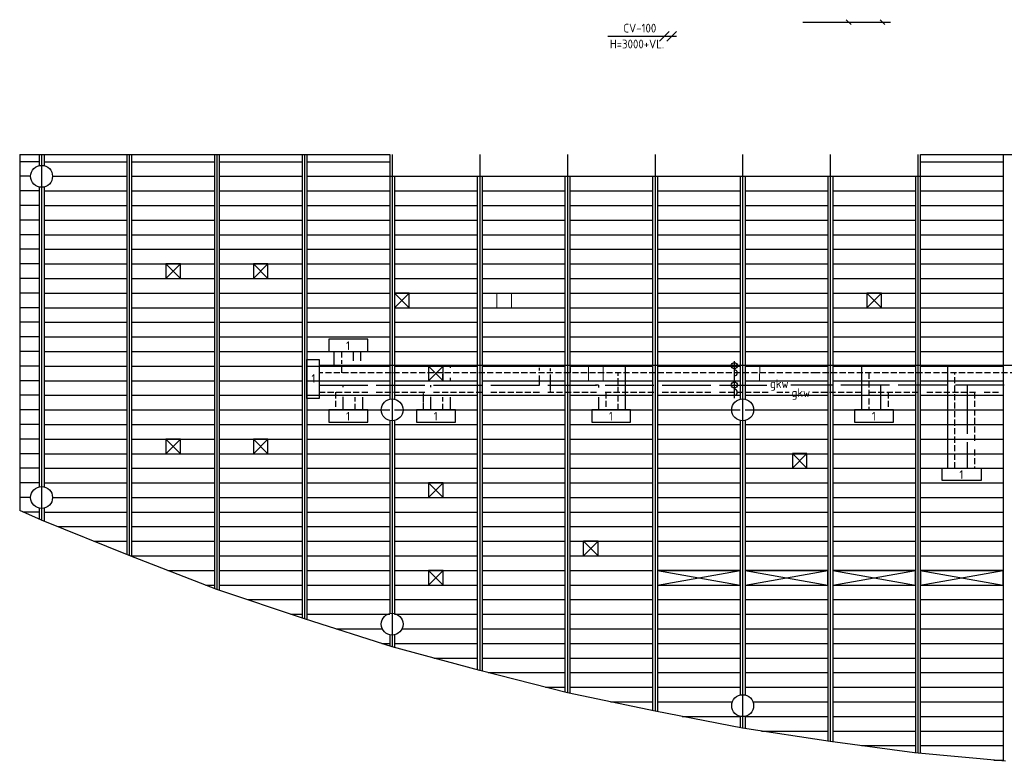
# Model space of a CAD drawing. Extents: x 7383 to 741080, y -570072 to -203000.
# Tile 4 of 45: x 329836 to 350061, y -302121 to -286880. Entities that reach past the tile are written whole.
import ezdxf

# ---------------------------------------------------------------- set-up
doc = ezdxf.new("R2010")
doc.units = 0
doc.header["$LTSCALE"] = 25
for name, pattern in [('2322105', [47, 40, -7]), ('2322106', [47, 5, -2, 5, -2, 5, -2, 5, -2, 5, -2, 5, -7]), ('2322107', [2000, 1000, 1000]), ('2322108', [7, 5, -2]), ('HIDDEN', [0.375, 0.25, -0.125])]:
    doc.linetypes.add(name, pattern=pattern)
for name, color, linetype in [('000Vermogens2', 7, 'CONTINUOUS'), ('0010CL', 2, 'CONTINUOUS'), ('60', 7, 'CONTINUOUS'), ('60-CV', 3, 'CONTINUOUS'), ('62-GKW', 3, 'CONTINUOUS'), ('KP-bandraster', 5, 'CONTINUOUS'), ('KP-Lucht aanvoer', 6, 'CONTINUOUS'), ('KP-lucht centreline', 2, 'CONTINUOUS'), ('KP-Oppervlak', 3, 'CONTINUOUS'), ('KP-panelen', 1, 'CONTINUOUS'), ('SYM-W', 7, 'CONTINUOUS'), ('WL5501--', 130, 'CONTINUOUS'), ('WL5501--_GKW-A', 4, 'CONTINUOUS'), ('WL5502--', 130, 'CONTINUOUS'), ('WL5502--_GKW-R', 4, 'HIDDEN'), ('WL561---_AANVOER', 10, 'CONTINUOUS'), ('WL561---_RETOUR', 10, 'CONTINUOUS')]:
    doc.layers.add(name, color=color, linetype=linetype)
doc.layers.add('KP-Lucht retour', color=3, linetype='CONTINUOUS', lineweight=18)
doc.styles.add('ISO', font='ISO.SHX')

# ---------------------------------------------------------------- blocks, each defined once
blk = doc.blocks.new('A$C7BF441B9')
at = {"layer": '60', "color": 2, "linetype": 'Continuous'}
blk.add_lwpolyline([(5450, -34964), (5700, -34964), (5700, -35764), (5450, -35764)], close=True, dxfattribs=at)
at = {"layer": '60-CV', "color": 7}
blk.add_line((13041, -28326), (11631, -28326), dxfattribs=at)
at = {"layer": 'SYM-W', "color": 7}
for p, q in [((15639, -28032), (17437, -28032)), ((16630, -28081), (16530, -27981)), ((17322, -28081), (17222, -27981)), ((12891, -28226), (12691, -28426)), ((13041, -28226), (12841, -28426))]:
    blk.add_line(p, q, dxfattribs=at)
at = {"layer": 'SYM-W', "color": 2, "linetype": 'Continuous'}
for p, q in [((5900, -36000), (5900, -36250)), ((6700, -36000), (5900, -36000)), ((6700, -36250), (6700, -36000)), ((8500, -36000), (7700, -36000)), ((7700, -36000), (7700, -36250)), ((8500, -36250), (8500, -36000)), ((12100, -36000), (11300, -36000)), ((11300, -36000), (11300, -36250)), ((12100, -36250), (12100, -36000)), ((17500, -36000), (16700, -36000)), ((16700, -36000), (16700, -36250)), ((17500, -36250), (17500, -36000)), ((5900, -36250), (6700, -36250)), ((7700, -36250), (8500, -36250)), ((11300, -36250), (12100, -36250)), ((16700, -36250), (17500, -36250)), ((18500, -37200), (19300, -37200)), ((18500, -37450), (18500, -37200)), ((19300, -37200), (19300, -37450)), ((19300, -37450), (18500, -37450))]:
    blk.add_line(p, q, dxfattribs=at)
blk.add_lwpolyline([(5900, -34800), (6700, -34800), (6700, -34550), (5900, -34550)], close=True, dxfattribs=at)
at = {"layer": 'WL5501--', "linetype": '2322105'}
for p, q in [((6410, -34989), (6410, -34800)), ((6560, -34989), (6560, -34800)), ((10230, -35194), (10230, -35136)), ((10230, -35489), (10230, -35294)), ((5700, -35489), (14895, -35489)), ((6190, -35489), (6190, -35533)), ((7990, -35489), (7990, -35533)), ((11440, -35489), (11440, -35539)), ((23294, -35489), (15392, -35489)), ((17240, -36000), (17239, -35489)), ((19010, -35489), (19010, -37200)), ((6190, -35732), (6190, -36000)), ((7990, -35732), (7990, -36000)), ((11440, -35739), (11440, -36000))]:
    blk.add_line(p, q, dxfattribs=at)
at = {"layer": 'WL5501--_GKW-A', "color": 7}
blk.add_line((14228, -34997), (14228, -35756), dxfattribs=at)
at = {"layer": 'WL5501--_GKW-A'}
blk.add_line((11440, -35489), (11379, -35489), dxfattribs=at)
at = {"layer": 'WL5501--_GKW-A', "color": 7}
for centre in [(14228, -35089), (14228, -35489)]:
    blk.add_circle(centre, 62.8, dxfattribs=at)
for centre in [(14228, -35239), (14228, -35639)]:
    blk.add_arc(centre, 62.8, 270, 90, dxfattribs=at)
at = {"layer": 'WL5502--', "linetype": '2322106'}
for p, q in [((5700, -35639), (15355, -35639)), ((6040, -35639), (6040, -36000)), ((11590, -35639), (11590, -36000)), ((15834, -35639), (19668, -35639)), ((17389, -35639), (17390, -36000)), ((19160, -35639), (19160, -37200))]:
    blk.add_line(p, q, dxfattribs=at)
at = {"layer": 'WL5502--_GKW-R'}
for p, q in [((10446, -35144), (10446, -35201)), ((10446, -35273), (10446, -35639)), ((7840, -35639), (7840, -36000))]:
    blk.add_line(p, q, dxfattribs=at)
at = {"layer": 'WL561---_AANVOER', "linetype": '2322107'}
for p, q in [((6010, -35089), (6010, -34800)), ((15929, -35089), (5700, -35089)), ((8390, -35089), (8390, -35139)), ((11990, -35089), (11990, -36000)), ((28594, -35089), (15834, -35089)), ((16840, -35089), (16840, -36000)), ((18610, -35089), (18610, -37200)), ((8390, -35339), (8390, -35389)), ((6590, -35739), (6590, -36000)), ((8390, -35739), (8390, -36000))]:
    blk.add_line(p, q, dxfattribs=at)
at = {"layer": 'WL561---_RETOUR', "linetype": '2322108'}
for p, q in [((6160, -34800), (6160, -35057)), ((6160, -35125), (6160, -35239)), ((10863, -35239), (10863, -35129)), ((15929, -35239), (5700, -35239)), ((8240, -35389), (8240, -35239)), ((11840, -36000), (11840, -35239)), ((22118, -35239), (15834, -35239)), ((16990, -35239), (16990, -36000)), ((18760, -37200), (18760, -35239)), ((6440, -36000), (6440, -35739)), ((8240, -36000), (8240, -35739))]:
    blk.add_line(p, q, dxfattribs=at)
at = {"layer": '60', "color": 1, "linetype": 'Continuous', "style": 'ISO'}
for p in [(6254, -34770), (5544, -35445), (6254, -36220), (8054, -36220), (11654, -36220), (17054, -36220), (18854, -37420)]:
    blk.add_text('1', height=180, dxfattribs=at).set_placement(p)
at = {"layer": '60-CV', "color": 7, "style": 'ISO'}
for s, p in [('CV-100', (11952, -28245)), ('H=3000+VL.', (11673, -28571))]:
    blk.add_text(s, height=180, dxfattribs=at).set_placement(p)
at = {"layer": '62-GKW', "color": 7, "style": 'ISO'}
blk.add_text('gkw', height=180, dxfattribs=at).set_placement((15406, -35738))
at = {"layer": 'WL5501--_GKW-A', "color": 7, "style": 'ISO'}
blk.add_text('gkw', height=180, dxfattribs=at).set_placement((14963, -35551))

msp = doc.modelspace()

# ---------------------------------------------------------------- linework, layer by layer
at = {"layer": '0010CL', "linetype": 'Continuous'}
for p, q in [((332085.6, -289648.8), (332085.6, -297892.5)), ((333885.6, -289648.8), (333885.6, -298587.2)), ((335685.6, -289648.8), (335685.6, -299192.2)), ((337485.6, -289648.8), (337485.6, -299765.1)), ((339285.6, -289648.8), (339285.6, -300254.2)), ((341085.6, -289648.8), (341085.6, -300713.3)), ((342885.6, -289648.8), (342885.6, -301090.9)), ((344685.6, -289648.8), (344685.6, -301440.7)), ((346485.6, -289648.8), (346485.6, -301711.1)), ((348285.6, -289648.8), (348285.6, -301955.3))]:
    msp.add_line(p, q, dxfattribs=at)
at = {"layer": 'KP-bandraster', "linetype": 'Continuous'}
for p, q in [((330235.6, -289648.8), (330235.6, -289879.4)), ((330335.6, -289648.8), (330335.6, -289879.4)), ((332035.6, -289648.8), (332035.6, -297872.3)), ((332135.6, -289648.8), (332135.6, -297911.8)), ((333835.6, -289648.8), (333835.6, -298567.9)), ((333935.6, -289648.8), (333935.6, -298604)), ((335635.6, -289648.8), (335635.6, -299175.4)), ((335735.6, -289648.8), (335735.6, -299208.1)), ((350035.6, -289648.8), (350035.6, -302116.5)), ((337435.6, -290098.8), (337435.6, -294679.4)), ((337535.6, -290098.8), (337535.6, -294679.4)), ((339235.6, -290098.8), (339235.6, -300240.6)), ((339335.6, -290098.8), (339335.6, -300267)), ((341035.6, -290098.8), (341035.6, -300700.6)), ((341135.6, -290098.8), (341135.6, -300723.8)), ((342835.7, -290098.8), (342835.7, -301080.4)), ((342935.7, -290098.8), (342935.7, -301100.6)), ((344635.6, -290098.8), (344635.6, -294679.4)), ((344735.6, -290098.8), (344735.6, -294679.4)), ((346435.6, -290098.8), (346435.6, -301703.5)), ((346535.6, -290098.8), (346535.6, -301717.9)), ((348235.6, -290098.8), (348235.6, -301949.2)), ((348335.6, -290098.8), (348335.6, -301958.5)), ((330235.6, -290318.1), (330235.6, -296479.4)), ((330335.6, -290318.1), (330335.6, -296479.4)), ((337435.6, -295118.1), (337435.6, -299082.7)), ((337535.6, -295118.1), (337535.6, -299082.7)), ((344635.6, -295118.1), (344635.6, -300758.2)), ((344735.6, -295118.1), (344735.6, -300758.2)), ((330235.6, -296918.1), (330235.6, -297142.4)), ((330335.6, -296918.1), (330335.6, -297184.2)), ((337435.6, -299521.4), (337435.6, -299749.2)), ((337535.6, -299521.4), (337535.6, -299778.7)), ((344635.6, -301196.9), (344635.6, -301430.9)), ((344735.6, -301196.9), (344735.6, -301448.2))]:
    msp.add_line(p, q, dxfattribs=at)
for centre in [(330285.6, -290098.8), (337485.6, -294898.8), (344685.6, -294898.8), (330285.6, -296698.8), (337485.6, -299302), (344685.6, -300977.6)]:
    msp.add_circle(centre, 225, dxfattribs=at)
at = {"layer": 'KP-Lucht aanvoer', "linetype": 'Continuous'}
for p, q in [((332835.7, -291898.8), (332835.6, -292198.8)), ((332835.6, -292198.8), (333135.4, -291898.8)), ((333135.4, -291898.8), (332835.7, -291898.8)), ((332835.7, -291898.8), (333135.6, -292198.8)), ((333135.6, -292198.8), (333135.4, -291898.8)), ((334635.7, -291898.8), (334635.6, -292198.8)), ((334635.6, -292198.8), (334935.4, -291898.8)), ((334935.4, -291898.8), (334635.7, -291898.8)), ((334635.7, -291898.8), (334935.6, -292198.8)), ((334935.6, -292198.8), (334935.4, -291898.8)), ((332835.6, -292198.8), (333135.6, -292198.8)), ((334635.6, -292198.8), (334935.6, -292198.8)), ((337535.7, -292498.7), (337535.5, -292798.7)), ((337535.5, -292798.7), (337835.4, -292498.7)), ((337835.4, -292498.7), (337535.7, -292498.7)), ((337535.7, -292498.7), (337835.5, -292798.7)), ((337835.5, -292798.7), (337835.4, -292498.7)), ((347235.8, -292498.8), (347235.7, -292798.8)), ((347235.7, -292798.8), (347535.5, -292498.8)), ((347535.5, -292498.8), (347235.8, -292498.8)), ((347235.8, -292498.8), (347535.7, -292798.8)), ((347535.7, -292798.8), (347535.5, -292498.8)), ((337535.5, -292798.7), (337835.5, -292798.7)), ((347235.7, -292798.8), (347535.7, -292798.8)), ((338235.7, -293998.8), (338235.6, -294298.8)), ((338235.6, -294298.8), (338535.4, -293998.8)), ((338535.4, -293998.8), (338235.7, -293998.8)), ((338235.7, -293998.8), (338535.6, -294298.8)), ((338535.6, -294298.8), (338535.4, -293998.8)), ((338235.6, -294298.8), (338535.6, -294298.8)), ((332835.7, -295498.8), (332835.5, -295798.8)), ((332835.5, -295798.8), (333135.4, -295498.8)), ((333135.4, -295498.8), (332835.7, -295498.8)), ((332835.7, -295498.8), (333135.5, -295798.8)), ((333135.5, -295798.8), (333135.4, -295498.8)), ((334635.7, -295498.8), (334635.5, -295798.8)), ((334635.5, -295798.8), (334935.4, -295498.8)), ((334935.4, -295498.8), (334635.7, -295498.8)), ((334635.7, -295498.8), (334935.5, -295798.8)), ((334935.5, -295798.8), (334935.4, -295498.8)), ((332835.5, -295798.8), (333135.5, -295798.8)), ((334635.5, -295798.8), (334935.5, -295798.8)), ((345707, -295798.6), (345706.8, -296098.6)), ((345706.8, -296098.6), (346006.7, -295798.6)), ((346006.7, -295798.6), (345707, -295798.6)), ((345707, -295798.6), (346006.8, -296098.6)), ((346006.8, -296098.6), (346006.7, -295798.6)), ((345706.8, -296098.6), (346006.8, -296098.6)), ((338235.7, -296398.8), (338235.5, -296698.8)), ((338235.5, -296698.8), (338535.4, -296398.8)), ((338535.4, -296398.8), (338235.7, -296398.8)), ((338235.7, -296398.8), (338535.5, -296698.8)), ((338535.5, -296698.8), (338535.4, -296398.8)), ((338235.5, -296698.8), (338535.5, -296698.8)), ((341415.3, -297898.6, -2700), (341415.2, -297598.6, -2700)), ((341415.3, -297898.6, -2700), (341715.2, -297598.6, -2700)), ((341715.2, -297598.6, -2700), (341415.5, -297598.6, -2700)), ((341415.5, -297598.6, -2700), (341715.3, -297898.6, -2700)), ((341715.3, -297898.6, -2700), (341715.2, -297598.6, -2700)), ((341415.3, -297898.6, -2700), (341715.3, -297898.6, -2700)), ((338235.8, -298198.8), (338235.7, -298498.8)), ((338235.7, -298498.8), (338535.5, -298198.8)), ((338535.5, -298198.8), (338235.8, -298198.8)), ((338235.8, -298198.8), (338535.7, -298498.8)), ((338535.7, -298498.8), (338535.5, -298198.8)), ((344635.6, -298198.8), (342935.6, -298198.8)), ((342935.6, -298198.8), (344635.6, -298498.8)), ((342935.6, -298498.8), (344635.6, -298198.8)), ((342935.7, -298198.8), (342935.7, -298498.8)), ((344635.6, -298498.8), (344635.6, -298198.8)), ((346435.6, -298198.8), (344735.6, -298198.8)), ((344735.6, -298198.8), (346435.6, -298498.8)), ((344735.6, -298498.8), (346435.6, -298198.8)), ((344735.7, -298198.8), (344735.7, -298498.8)), ((346435.6, -298498.8), (346435.6, -298198.8)), ((348235.6, -298198.8), (346535.6, -298198.8)), ((346535.6, -298198.8), (348235.6, -298498.8)), ((346535.6, -298498.8), (348235.6, -298198.8)), ((346535.7, -298198.8), (346535.7, -298498.8)), ((348235.6, -298498.8), (348235.6, -298198.8)), ((350035.6, -298198.8), (348335.6, -298198.8)), ((348335.6, -298198.8), (350035.6, -298498.8)), ((348335.6, -298498.8), (350035.6, -298198.8)), ((348335.7, -298198.8), (348335.7, -298498.8)), ((350035.6, -298498.8), (350035.6, -298198.8)), ((338235.7, -298498.8), (338535.7, -298498.8)), ((342935.7, -298498.8), (344635.6, -298498.8)), ((344735.7, -298498.8), (346435.6, -298498.8)), ((346535.7, -298498.8), (348235.6, -298498.8)), ((348335.7, -298498.8), (350035.6, -298498.8))]:
    msp.add_line(p, q, dxfattribs=at)
at = {"layer": 'KP-lucht centreline', "linetype": 'Continuous'}
msp.add_line((330285.6, -289648.8), (330285.6, -297164), dxfattribs=at)
at = {"layer": 'KP-Lucht retour', "linetype": 'Continuous'}
for p, q in [((339635.6, -292498.8), (339935.6, -292498.8)), ((339635.7, -292798.8), (339635.6, -292498.8)), ((339935.6, -292498.8), (339935.4, -292798.8)), ((339935.4, -292798.8), (339635.7, -292798.8)), ((341520.2, -293998.8), (341820.2, -293998.8)), ((341520.3, -294298.8), (341520.2, -293998.8)), ((341820.2, -293998.8), (341820, -294298.8)), ((344735.6, -293998.8), (345035.6, -293998.8)), ((344735.7, -294298.8), (344735.6, -293998.8)), ((345035.6, -293998.8), (345035.4, -294298.8)), ((341820, -294298.8), (341520.3, -294298.8)), ((345035.4, -294298.8), (344735.7, -294298.8))]:
    msp.add_line(p, q, dxfattribs=at)
at = {"layer": 'KP-Oppervlak', "linetype": 'Continuous'}
for p, q in [((329835.6, -289648.8), (337435.6, -289648.8)), ((329835.6, -289648.8), (329835.6, -296969.8)), ((337435.6, -289648.8), (337435.6, -290098.8)), ((348335.8, -290098.8), (348335.8, -289648.8)), ((348335.8, -289648.8), (381135.6, -289648.9)), ((337435.6, -290098.8), (348335.8, -290098.8)), ((330285.6, -297164), (329835.6, -296969.8)), ((332085.6, -297892.5), (330285.6, -297164)), ((333885.6, -298587.2), (332085.6, -297892.5)), ((335685.6, -299192.2), (333885.6, -298587.2)), ((337485.6, -299765.1), (335685.6, -299192.2)), ((339285.6, -300254.2), (337485.6, -299765.1)), ((341085.6, -300713.3), (339285.6, -300254.2)), ((342885.6, -301090.9), (341085.6, -300713.3)), ((344685.6, -301440.7), (342885.6, -301090.9)), ((346485.6, -301711.1), (344685.6, -301440.7)), ((348214.5, -301947.2), (346485.6, -301711.1)), ((350085.6, -302121.2), (348214.5, -301947.2))]:
    msp.add_line(p, q, dxfattribs=at)
at = {"layer": 'KP-panelen', "linetype": 'Continuous'}
for p, q in [((330235.6, -289798.8), (329835.6, -289798.8)), ((330335.6, -289798.8), (332035.6, -289798.8)), ((332135.6, -289798.8), (333835.6, -289798.8)), ((333935.6, -289798.8), (335635.6, -289798.8)), ((335735.6, -289798.8), (337435.6, -289798.8)), ((348335.6, -289798.8), (350035.6, -289798.8)), ((330060.6, -290098.8), (329835.6, -290098.8)), ((330510.6, -290098.8), (332035.6, -290098.8)), ((332135.6, -290098.8), (333835.6, -290098.8)), ((333935.6, -290098.8), (335635.6, -290098.8)), ((335735.6, -290098.8), (337435.6, -290098.8)), ((348335.6, -290098.8), (350035.6, -290098.8)), ((330235.6, -290398.8), (329835.6, -290398.8)), ((330335.6, -290398.8), (332035.6, -290398.8)), ((332135.6, -290398.8), (333835.6, -290398.8)), ((333935.6, -290398.8), (335635.6, -290398.8)), ((335735.6, -290398.8), (337435.6, -290398.8)), ((337535.6, -290398.8), (339235.6, -290398.8)), ((339335.6, -290398.8), (341035.6, -290398.8)), ((341135.6, -290398.8), (342835.6, -290398.8)), ((342935.6, -290398.8), (344635.6, -290398.8)), ((344735.6, -290398.8), (346435.6, -290398.8)), ((346535.6, -290398.8), (348235.6, -290398.8)), ((348335.6, -290398.8), (350035.6, -290398.8)), ((330235.6, -290698.8), (329835.6, -290698.8)), ((330335.6, -290698.8), (332035.6, -290698.8)), ((332135.6, -290698.8), (333835.6, -290698.8)), ((333935.6, -290698.8), (335635.6, -290698.8)), ((335735.6, -290698.8), (337435.6, -290698.8)), ((337535.6, -290698.8), (339235.6, -290698.8)), ((339335.6, -290698.8), (341035.6, -290698.8)), ((341135.6, -290698.8), (342835.6, -290698.8)), ((342935.6, -290698.8), (344635.6, -290698.8)), ((344735.6, -290698.8), (346435.6, -290698.8)), ((346535.6, -290698.8), (348235.6, -290698.8)), ((348335.6, -290698.8), (350035.6, -290698.8)), ((330235.6, -290998.8), (329835.6, -290998.8)), ((330335.6, -290998.8), (332035.6, -290998.8)), ((332135.6, -290998.8), (333835.6, -290998.8)), ((333935.6, -290998.8), (335635.6, -290998.8)), ((335735.6, -290998.8), (337435.6, -290998.8)), ((337535.6, -290998.8), (339235.6, -290998.8)), ((339335.6, -290998.8), (341035.6, -290998.8)), ((341135.6, -290998.8), (342835.6, -290998.8)), ((342935.6, -290998.8), (344635.6, -290998.8)), ((344735.6, -290998.8), (346435.6, -290998.8)), ((346535.6, -290998.8), (348235.6, -290998.8)), ((348335.6, -290998.8), (350035.6, -290998.8)), ((330235.6, -291298.8), (329835.6, -291298.8)), ((330335.6, -291298.8), (332035.6, -291298.8)), ((332135.6, -291298.8), (333835.6, -291298.8)), ((333935.6, -291298.8), (335635.6, -291298.8)), ((335735.6, -291298.8), (337435.6, -291298.8)), ((337535.6, -291298.8), (339235.6, -291298.8)), ((339335.6, -291298.8), (341035.6, -291298.8)), ((341135.6, -291298.8), (342835.6, -291298.8)), ((342935.6, -291298.8), (344635.6, -291298.8)), ((344735.6, -291298.8), (346435.6, -291298.8)), ((346535.6, -291298.8), (348235.6, -291298.8)), ((348335.6, -291298.8), (350035.6, -291298.8)), ((330235.6, -291598.8), (329835.6, -291598.8)), ((330335.6, -291598.8), (332035.6, -291598.8)), ((332135.6, -291598.8), (333835.6, -291598.8)), ((333935.6, -291598.8), (335635.6, -291598.8)), ((335735.6, -291598.8), (337435.6, -291598.8)), ((337535.6, -291598.8), (339235.6, -291598.8)), ((339335.6, -291598.8), (341035.6, -291598.8)), ((341135.6, -291598.8), (342835.6, -291598.8)), ((342935.6, -291598.8), (344635.6, -291598.8)), ((344735.6, -291598.8), (346435.6, -291598.8)), ((346535.6, -291598.8), (348235.6, -291598.8)), ((348335.6, -291598.8), (350035.6, -291598.8)), ((330235.6, -291898.8), (329835.6, -291898.8)), ((330335.6, -291898.8), (332035.6, -291898.8)), ((332135.6, -291898.8), (333835.6, -291898.8)), ((333935.6, -291898.8), (335635.6, -291898.8)), ((335735.6, -291898.8), (337435.6, -291898.8)), ((337535.6, -291898.8), (339235.6, -291898.8)), ((339335.6, -291898.8), (341035.6, -291898.8)), ((341135.6, -291898.8), (342835.6, -291898.8)), ((342935.6, -291898.8), (344635.6, -291898.8)), ((344735.6, -291898.8), (346435.6, -291898.8)), ((346535.6, -291898.8), (348235.6, -291898.8)), ((348335.6, -291898.8), (350035.6, -291898.8)), ((330235.6, -292198.8), (329835.6, -292198.8)), ((330335.6, -292198.8), (332035.6, -292198.8)), ((332135.6, -292198.8), (333835.6, -292198.8)), ((333935.6, -292198.8), (335635.6, -292198.8)), ((335735.6, -292198.8), (337435.6, -292198.8)), ((337535.6, -292198.8), (339235.6, -292198.8)), ((339335.6, -292198.8), (341035.6, -292198.8)), ((341135.6, -292198.8), (342835.6, -292198.8)), ((342935.6, -292198.8), (344635.6, -292198.8)), ((344735.6, -292198.8), (346435.6, -292198.8)), ((346535.6, -292198.8), (348235.6, -292198.8)), ((348335.6, -292198.8), (350035.6, -292198.8)), ((330235.6, -292498.8), (329835.6, -292498.8)), ((330335.6, -292498.8), (332035.6, -292498.8)), ((332135.6, -292498.8), (333835.6, -292498.8)), ((333935.6, -292498.8), (335635.6, -292498.8)), ((335735.6, -292498.8), (337435.6, -292498.8)), ((337535.6, -292498.8), (339235.6, -292498.8)), ((339335.6, -292498.8), (341035.6, -292498.8)), ((341135.6, -292498.8), (342835.6, -292498.8)), ((342935.6, -292498.8), (344635.6, -292498.8)), ((344735.6, -292498.8), (346435.6, -292498.8)), ((346535.6, -292498.8), (348235.6, -292498.8)), ((348335.6, -292498.8), (350035.6, -292498.8)), ((330235.6, -292798.8), (329835.6, -292798.8)), ((330335.6, -292798.8), (332035.6, -292798.8)), ((332135.6, -292798.8), (333835.6, -292798.8)), ((333935.6, -292798.8), (335635.6, -292798.8)), ((335735.6, -292798.8), (337435.6, -292798.8)), ((337535.6, -292798.8), (339235.6, -292798.8)), ((339335.6, -292798.8), (341035.6, -292798.8)), ((341135.6, -292798.8), (342835.6, -292798.8)), ((342935.6, -292798.8), (344635.6, -292798.8)), ((344735.6, -292798.8), (346435.6, -292798.8)), ((346535.6, -292798.8), (348235.6, -292798.8)), ((348335.6, -292798.8), (350035.6, -292798.8)), ((330235.6, -293098.8), (329835.6, -293098.8)), ((330335.6, -293098.8), (332035.6, -293098.8)), ((332135.6, -293098.8), (333835.6, -293098.8)), ((333935.6, -293098.8), (335635.6, -293098.8)), ((335735.6, -293098.8), (337435.6, -293098.8)), ((337535.6, -293098.8), (339235.6, -293098.8)), ((339335.6, -293098.8), (341035.6, -293098.8)), ((341135.6, -293098.8), (342835.6, -293098.8)), ((342935.6, -293098.8), (344635.6, -293098.8)), ((344735.6, -293098.8), (346435.6, -293098.8)), ((346535.6, -293098.8), (348235.6, -293098.8)), ((348335.6, -293098.8), (350035.6, -293098.8)), ((330235.6, -293398.8), (329835.6, -293398.8)), ((330335.6, -293398.8), (332035.6, -293398.8)), ((332135.6, -293398.8), (333835.6, -293398.8)), ((333935.6, -293398.8), (335635.6, -293398.8)), ((335735.6, -293398.8), (337435.6, -293398.8)), ((337535.6, -293398.8), (339235.6, -293398.8)), ((339335.6, -293398.8), (341035.6, -293398.8)), ((341135.6, -293398.8), (342835.6, -293398.8)), ((342935.6, -293398.8), (344635.6, -293398.8)), ((344735.6, -293398.8), (346435.6, -293398.8)), ((346535.6, -293398.8), (348235.6, -293398.8)), ((348335.6, -293398.8), (350035.6, -293398.8)), ((330235.6, -293698.8), (329835.6, -293698.8)), ((330335.6, -293698.8), (332035.6, -293698.8)), ((332135.6, -293698.8), (333835.6, -293698.8)), ((333935.6, -293698.8), (335635.6, -293698.8)), ((335735.6, -293698.8), (337435.6, -293698.8)), ((337535.6, -293698.8), (339235.6, -293698.8)), ((339335.6, -293698.8), (341035.6, -293698.8)), ((341135.6, -293698.8), (342835.6, -293698.8)), ((342935.6, -293698.8), (344635.6, -293698.8)), ((344735.6, -293698.8), (346435.6, -293698.8)), ((346535.6, -293698.8), (348235.6, -293698.8)), ((348335.6, -293698.8), (350035.6, -293698.8)), ((330235.6, -293998.8), (329835.6, -293998.8)), ((330335.6, -293998.8), (332035.6, -293998.8)), ((332135.6, -293998.8), (333835.6, -293998.8)), ((333935.6, -293998.8), (335635.6, -293998.8)), ((335735.6, -293998.8), (337435.6, -293998.8)), ((337535.6, -293998.8), (339235.6, -293998.8)), ((339335.6, -293998.8), (341035.6, -293998.8)), ((341135.6, -293998.8), (342835.6, -293998.8)), ((342935.6, -293998.8), (344635.6, -293998.8)), ((344735.6, -293998.8), (346435.6, -293998.8)), ((346535.6, -293998.8), (348235.6, -293998.8)), ((348335.6, -293998.8), (350035.6, -293998.8)), ((330235.6, -294298.8), (329835.6, -294298.8)), ((330335.6, -294298.8), (332035.6, -294298.8)), ((332135.6, -294298.8), (333835.6, -294298.8)), ((333935.6, -294298.8), (335635.6, -294298.8)), ((335735.6, -294298.8), (337435.6, -294298.8)), ((337535.6, -294298.8), (339235.6, -294298.8)), ((339335.6, -294298.8), (341035.6, -294298.8)), ((341135.6, -294298.8), (342835.6, -294298.8)), ((342935.6, -294298.8), (344635.6, -294298.8)), ((344735.6, -294298.8), (346435.6, -294298.8)), ((346535.6, -294298.8), (348235.6, -294298.8)), ((348335.6, -294298.8), (350035.6, -294298.8)), ((330235.6, -294598.8), (329835.6, -294598.8)), ((330335.6, -294598.8), (332035.6, -294598.8)), ((332135.6, -294598.8), (333835.6, -294598.8)), ((333935.6, -294598.8), (335635.6, -294598.8)), ((335735.6, -294598.8), (337435.6, -294598.8)), ((337535.6, -294598.8), (339235.6, -294598.8)), ((339335.6, -294598.8), (341035.6, -294598.8)), ((341135.6, -294598.8), (342835.6, -294598.8)), ((342935.6, -294598.8), (344635.6, -294598.8)), ((344735.6, -294598.8), (346435.6, -294598.8)), ((346535.6, -294598.8), (348235.6, -294598.8)), ((348335.6, -294598.8), (350035.6, -294598.8)), ((330235.6, -294898.8), (329835.6, -294898.8)), ((330335.6, -294898.8), (332035.6, -294898.8)), ((332135.6, -294898.8), (333835.6, -294898.8)), ((333935.6, -294898.8), (335635.6, -294898.8)), ((335735.6, -294898.8), (337435.6, -294898.8)), ((337535.6, -294898.8), (339235.6, -294898.8)), ((339335.6, -294898.8), (341035.6, -294898.8)), ((341135.6, -294898.8), (342835.6, -294898.8)), ((342935.6, -294898.8), (344635.6, -294898.8)), ((344735.6, -294898.8), (346435.6, -294898.8)), ((346535.6, -294898.8), (348235.6, -294898.8)), ((348335.6, -294898.8), (350035.6, -294898.8)), ((330235.6, -295198.8), (329835.6, -295198.8)), ((330335.6, -295198.8), (332035.6, -295198.8)), ((332135.6, -295198.8), (333835.6, -295198.8)), ((333935.6, -295198.8), (335635.6, -295198.8)), ((335735.6, -295198.8), (337435.6, -295198.8)), ((337535.6, -295198.8), (339235.6, -295198.8)), ((339335.6, -295198.8), (341035.6, -295198.8)), ((341135.6, -295198.8), (342835.6, -295198.8)), ((342935.6, -295198.8), (344635.6, -295198.8)), ((344735.6, -295198.8), (346435.6, -295198.8)), ((346535.6, -295198.8), (348235.6, -295198.8)), ((348335.6, -295198.8), (350035.6, -295198.8)), ((330235.6, -295498.8), (329835.6, -295498.8)), ((330335.6, -295498.8), (332035.6, -295498.8)), ((332135.6, -295498.8), (333835.6, -295498.8)), ((333935.6, -295498.8), (335635.6, -295498.8)), ((335735.6, -295498.8), (337435.6, -295498.8)), ((337535.6, -295498.8), (339235.6, -295498.8)), ((339335.6, -295498.8), (341035.6, -295498.8)), ((341135.6, -295498.8), (342835.6, -295498.8)), ((342935.6, -295498.8), (344635.6, -295498.8)), ((344735.6, -295498.8), (346435.6, -295498.8)), ((346535.6, -295498.8), (348235.6, -295498.8)), ((348335.6, -295498.8), (350035.6, -295498.8)), ((330235.6, -295798.8), (329835.6, -295798.8)), ((330335.6, -295798.8), (332035.6, -295798.8)), ((332135.6, -295798.8), (333835.6, -295798.8)), ((333935.6, -295798.8), (335635.6, -295798.8)), ((335735.6, -295798.8), (337435.6, -295798.8)), ((337535.6, -295798.8), (339235.6, -295798.8)), ((339335.6, -295798.8), (341035.6, -295798.8)), ((341135.6, -295798.8), (342835.6, -295798.8)), ((342935.6, -295798.8), (344635.6, -295798.8)), ((344735.6, -295798.8), (346435.6, -295798.8)), ((346535.6, -295798.8), (348235.6, -295798.8)), ((348335.6, -295798.8), (350035.6, -295798.8)), ((330235.6, -296098.8), (329835.6, -296098.8)), ((330335.6, -296098.8), (332035.6, -296098.8)), ((332135.6, -296098.8), (333835.6, -296098.8)), ((333935.6, -296098.8), (335635.6, -296098.8)), ((335735.6, -296098.8), (337435.6, -296098.8)), ((337535.6, -296098.8), (339235.6, -296098.8)), ((339335.6, -296098.8), (341035.6, -296098.8)), ((341135.6, -296098.8), (342835.6, -296098.8)), ((342935.6, -296098.8), (344635.6, -296098.8)), ((344735.6, -296098.8), (346435.6, -296098.8)), ((346535.6, -296098.8), (348235.6, -296098.8)), ((348335.6, -296098.8), (350035.6, -296098.8)), ((330235.6, -296398.8), (329835.6, -296398.8)), ((330335.6, -296398.8), (332035.6, -296398.8)), ((332135.6, -296398.8), (333835.6, -296398.8)), ((333935.6, -296398.8), (335635.6, -296398.8)), ((335735.6, -296398.8), (337435.6, -296398.8)), ((337535.6, -296398.8), (339235.6, -296398.8)), ((339335.6, -296398.8), (341035.6, -296398.8)), ((341135.6, -296398.8), (342835.6, -296398.8)), ((342935.6, -296398.8), (344635.6, -296398.8)), ((344735.6, -296398.8), (346435.6, -296398.8)), ((346535.6, -296398.8), (348235.6, -296398.8)), ((348335.6, -296398.8), (350035.6, -296398.8)), ((330060.6, -296698.8), (329835.6, -296698.8)), ((330510.6, -296698.8), (332035.6, -296698.8)), ((332135.6, -296698.8), (333835.6, -296698.8)), ((333935.6, -296698.8), (335635.6, -296698.8)), ((335735.6, -296698.8), (337435.6, -296698.8)), ((337535.6, -296698.8), (339235.6, -296698.8)), ((339335.6, -296698.8), (341035.6, -296698.8)), ((341135.6, -296698.8), (342835.6, -296698.8)), ((342935.6, -296698.8), (344635.6, -296698.8)), ((344735.6, -296698.8), (346435.6, -296698.8)), ((346535.6, -296698.8), (348235.6, -296698.8)), ((348335.6, -296698.8), (350035.6, -296698.8)), ((330235.6, -296998.8), (329902.8, -296998.8)), ((330335.6, -296998.8), (332035.6, -296998.8)), ((332135.6, -296998.8), (333835.6, -296998.8)), ((333935.6, -296998.8), (335635.6, -296998.8)), ((335735.6, -296998.8), (337435.6, -296998.8)), ((337535.6, -296998.8), (339235.6, -296998.8)), ((339335.6, -296998.8), (341035.6, -296998.8)), ((341135.6, -296998.8), (342835.6, -296998.8)), ((342935.6, -296998.8), (344635.6, -296998.8)), ((344735.6, -296998.8), (346435.6, -296998.8)), ((346535.6, -296998.8), (348235.6, -296998.8)), ((348335.6, -296998.8), (350035.6, -296998.8)), ((330618.6, -297298.8), (332035.6, -297298.8)), ((332135.6, -297298.8), (333835.6, -297298.8)), ((333935.6, -297298.8), (335635.6, -297298.8)), ((335735.6, -297298.8), (337435.6, -297298.8)), ((337535.6, -297298.8), (339235.6, -297298.8)), ((339335.6, -297298.8), (341035.6, -297298.8)), ((341135.6, -297298.8), (342835.6, -297298.8)), ((342935.6, -297298.8), (344635.6, -297298.8)), ((344735.6, -297298.8), (346435.6, -297298.8)), ((346535.6, -297298.8), (348235.6, -297298.8)), ((348335.6, -297298.8), (350035.6, -297298.8)), ((331359.8, -297598.8), (332035.6, -297598.8)), ((332135.6, -297598.8), (333835.6, -297598.8)), ((333935.6, -297598.8), (335635.6, -297598.8)), ((335735.6, -297598.8), (337435.6, -297598.8)), ((337535.6, -297598.8), (339235.6, -297598.8)), ((339335.6, -297598.8), (341035.6, -297598.8)), ((341135.6, -297598.8), (342835.6, -297598.8)), ((342935.6, -297598.8), (344635.6, -297598.8)), ((344735.6, -297598.8), (346435.6, -297598.8)), ((346535.6, -297598.8), (348235.6, -297598.8)), ((348335.6, -297598.8), (350035.6, -297598.8)), ((332135.6, -297898.8), (333835.6, -297898.8)), ((333935.6, -297898.8), (335635.6, -297898.8)), ((335735.6, -297898.8), (337435.6, -297898.8)), ((337535.6, -297898.8), (339235.6, -297898.8)), ((339335.6, -297898.8), (341035.6, -297898.8)), ((341135.6, -297898.8), (342835.6, -297898.8)), ((342935.6, -297898.8), (344635.6, -297898.8)), ((344735.6, -297898.8), (346435.6, -297898.8)), ((346535.6, -297898.8), (348235.6, -297898.8)), ((348335.6, -297898.8), (350035.6, -297898.8)), ((332879.1, -298198.8), (333835.6, -298198.8)), ((333935.6, -298198.8), (335635.6, -298198.8)), ((335735.6, -298198.8), (337435.6, -298198.8)), ((337535.6, -298198.8), (339235.6, -298198.8)), ((339335.6, -298198.8), (341035.6, -298198.8)), ((341135.6, -298198.8), (342835.6, -298198.8)), ((342935.6, -298198.8), (344635.6, -298198.8)), ((344735.6, -298198.8), (346435.6, -298198.8)), ((344735.6, -298198.8), (346435.6, -298198.8)), ((346535.6, -298198.8), (348235.6, -298198.8)), ((346535.6, -298198.8), (348235.6, -298198.8)), ((348335.6, -298198.8), (350035.6, -298198.8)), ((348335.6, -298198.8), (350035.6, -298198.8)), ((333656.4, -298498.8), (333835.6, -298498.8)), ((333935.6, -298498.8), (335635.6, -298498.8)), ((335735.6, -298498.8), (337435.6, -298498.8)), ((337535.6, -298498.8), (339235.6, -298498.8)), ((339335.6, -298498.8), (341035.6, -298498.8)), ((341135.6, -298498.8), (342835.6, -298498.8)), ((342935.6, -298498.8), (344635.6, -298498.8)), ((344735.6, -298498.8), (346435.6, -298498.8)), ((344735.6, -298498.8), (346435.6, -298498.8)), ((346535.6, -298498.8), (348235.6, -298498.8)), ((346535.6, -298498.8), (348235.6, -298498.8)), ((348335.6, -298498.8), (350035.6, -298498.8)), ((348335.6, -298498.8), (350035.6, -298498.8)), ((334515, -298798.8), (335635.6, -298798.8)), ((335735.6, -298798.8), (337435.6, -298798.8)), ((337535.6, -298798.8), (339235.6, -298798.8)), ((339335.6, -298798.8), (341035.6, -298798.8)), ((341135.6, -298798.8), (342835.6, -298798.8)), ((342935.6, -298798.8), (344635.6, -298798.8)), ((344735.6, -298798.8), (346435.6, -298798.8)), ((346535.6, -298798.8), (348235.6, -298798.8)), ((348335.6, -298798.8), (350035.6, -298798.8)), ((335407.7, -299098.8), (335635.6, -299098.8)), ((335735.6, -299098.8), (337435.6, -299098.8)), ((337535.6, -299098.8), (339235.6, -299098.8)), ((339335.6, -299098.8), (341035.6, -299098.8)), ((341135.6, -299098.8), (342835.6, -299098.8)), ((342935.7, -299098.8), (344635.7, -299098.8)), ((344735.6, -299098.8), (346435.6, -299098.8)), ((346535.6, -299098.8), (348235.6, -299098.8)), ((348335.6, -299098.8), (350035.6, -299098.8)), ((336334.6, -299398.8), (337282.4, -299398.8)), ((337688.7, -299398.8), (339235.6, -299398.8)), ((339335.6, -299398.8), (341035.6, -299398.8)), ((341135.6, -299398.8), (342835.6, -299398.8)), ((342935.7, -299398.8), (344635.7, -299398.8)), ((344735.6, -299398.8), (346435.6, -299398.8)), ((346535.6, -299398.8), (348235.6, -299398.8)), ((348335.6, -299398.8), (350035.6, -299398.8)), ((337277, -299698.8), (337435.6, -299698.8)), ((337535.6, -299698.8), (339235.6, -299698.8)), ((339335.6, -299698.8), (341035.6, -299698.8)), ((341135.6, -299698.8), (342835.6, -299698.8)), ((342935.7, -299698.8), (344635.7, -299698.8)), ((344735.6, -299698.8), (346435.6, -299698.8)), ((346535.6, -299698.8), (348235.6, -299698.8)), ((348335.6, -299698.8), (350035.6, -299698.8)), ((338345.4, -299998.8), (339235.6, -299998.8)), ((339335.6, -299998.8), (341035.6, -299998.8)), ((341135.6, -299998.8), (342835.6, -299998.8)), ((342935.7, -299998.8), (344635.7, -299998.8)), ((344735.6, -299998.8), (346435.6, -299998.8)), ((346535.6, -299998.8), (348235.6, -299998.8)), ((348335.6, -299998.8), (350035.6, -299998.8)), ((339460.2, -300298.8), (341035.6, -300298.8)), ((341135.6, -300298.8), (342835.6, -300298.8)), ((342935.7, -300298.8), (344635.7, -300298.8)), ((344735.6, -300298.8), (346435.6, -300298.8)), ((346535.6, -300298.8), (348235.6, -300298.8)), ((348335.6, -300298.8), (350035.6, -300298.8)), ((340636.4, -300598.8), (341035.6, -300598.8)), ((341135.6, -300598.8), (342835.6, -300598.8)), ((342935.7, -300598.8), (344635.7, -300598.8)), ((344735.6, -300598.8), (346435.6, -300598.8)), ((346535.6, -300598.8), (348235.6, -300598.8)), ((348335.6, -300598.8), (350035.6, -300598.8)), ((341969.7, -300898.8), (342835.6, -300898.8)), ((342935.7, -300898.8), (344474.8, -300898.8)), ((344896.3, -300898.8), (346435.6, -300898.8)), ((346535.6, -300898.8), (348235.6, -300898.8)), ((348335.6, -300898.8), (350035.6, -300898.8)), ((343440.8, -301198.8), (344635.7, -301198.8)), ((344735.6, -301198.8), (346435.6, -301198.8)), ((346535.6, -301198.8), (348235.6, -301198.8)), ((348335.6, -301198.8), (350035.6, -301198.8)), ((345072.3, -301498.8), (346435.6, -301498.8)), ((346535.6, -301498.8), (348235.6, -301498.8)), ((348335.6, -301498.8), (350035.6, -301498.8)), ((347127.6, -301798.8), (348235.6, -301798.8)), ((348335.6, -301798.8), (350035.6, -301798.8)), ((349844.6, -302098.8), (350035.6, -302098.8))]:
    msp.add_line(p, q, dxfattribs=at)

# ---------------------------------------------------------------- block references
at = {"layer": '000Vermogens2', "linetype": 'Continuous'}
msp.add_blockref('A$C7BF441B9', (330285.6, -258898.8), dxfattribs=at)

doc.saveas('drawing.dxf')
